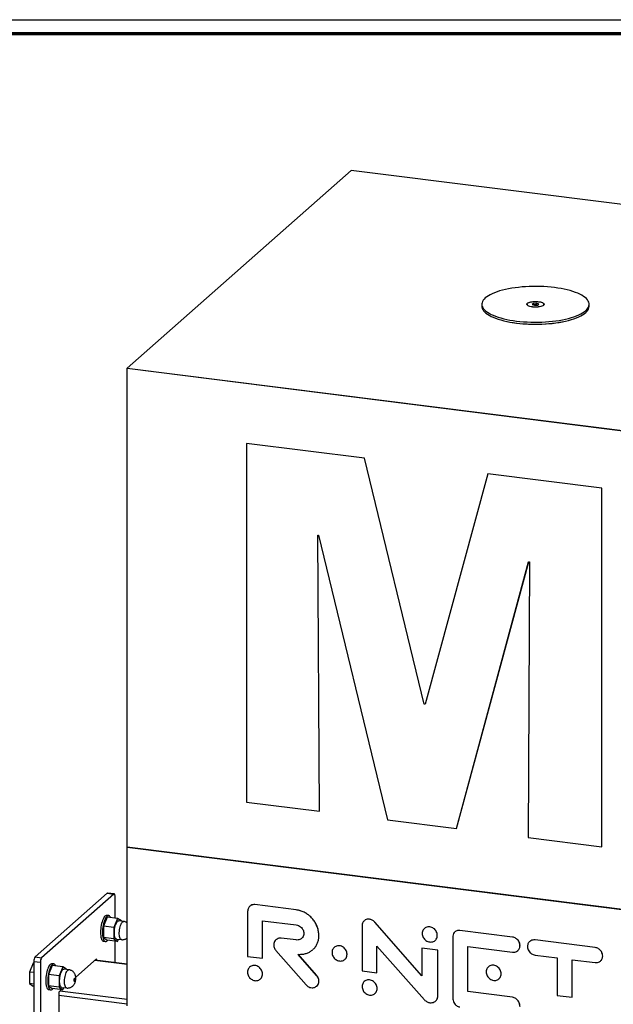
# Paper-space layout 'MA-KB-Kubus Wall Mount' of a CAD drawing. Header units: millimetres. Extents: x 7 to 203, y 7 to 289.
# Tile 6 of 7: x 103 to 159, y 196 to 289. Entities that reach past the tile are written whole.
import ezdxf

# ---------------------------------------------------------------- set-up
doc = ezdxf.new("R2010")
doc.units = ezdxf.units.MM
doc.layers.add('LAYER2', color=7, linetype='Continuous')
doc.layers.add('LOGO', color=7, linetype='Continuous')

psp = doc.layouts.new('MA-KB-Kubus Wall Mount')

# ---------------------------------------------------------------- linework, layer by layer
at = {"color": 7, "linetype": 'Continuous', "lineweight": 25}
for p, q in [((134.17252, 274.75844), (112.95931, 256.05015)), ((190.29738, 267.68737), (134.17252, 274.75844)), ((146.54834, 262.08875), (146.54834, 261.90019)), ((150.82834, 262.08875), (150.82834, 262.07304)), ((151.43333, 262.16818), (151.32447, 262.07217)), ((151.32447, 262.07217), (151.51948, 261.99274)), ((151.43333, 262.0299), (151.43172, 262.02848)), ((151.73721, 262.18476), (151.43333, 262.16818)), ((151.43333, 262.0299), (151.43333, 262.16818)), ((151.73721, 262.04648), (151.43333, 262.0299)), ((151.51948, 261.99274), (151.82336, 262.00932)), ((151.93222, 262.10533), (151.73721, 262.18476)), ((151.73721, 262.04648), (151.73721, 262.18476)), ((151.82497, 262.01074), (151.73721, 262.04648)), ((151.82336, 262.00932), (151.93222, 262.10533)), ((152.42834, 262.07304), (152.42834, 262.08875)), ((156.70834, 261.90019), (156.70834, 262.08875)), ((112.95931, 256.05015), (169.08417, 248.97908)), ((112.95931, 256.05015), (112.95931, 256.04387)), ((112.95931, 256.04387), (169.08417, 248.9728)), ((112.96791, 256.03887), (112.95931, 256.04387)), ((112.96791, 210.72923), (112.96791, 256.03887)), ((112.96791, 256.03887), (169.08029, 248.96938)), ((124.26064, 248.92826), (124.25829, 248.92618)), ((124.25829, 248.92618), (124.25829, 214.99855)), ((135.42542, 247.51925), (124.25829, 248.92618)), ((135.42778, 247.52133), (124.26064, 248.92826)), ((135.42778, 247.52133), (135.42542, 247.51925)), ((141.09526, 224.26559), (135.42542, 247.51925)), ((141.09761, 224.26767), (135.42778, 247.52133)), ((147.11048, 246.04708), (141.17261, 224.25584)), ((147.11284, 246.04915), (147.11048, 246.04708)), ((157.91981, 244.68523), (147.11048, 246.04708)), ((157.92217, 244.68731), (147.11284, 246.04915)), ((157.92217, 244.68731), (157.91981, 244.68523)), ((157.91981, 210.7576), (157.91981, 244.68523)), ((157.92217, 210.75968), (157.92217, 244.68731)), ((131.01964, 240.24488), (131.09601, 240.23526)), ((131.17291, 214.12739), (131.01964, 240.24488)), ((131.17526, 214.12947), (131.02201, 240.24458)), ((131.09601, 240.23526), (137.60944, 213.31647)), ((144.16126, 212.49101), (150.97979, 237.73014)), ((144.16361, 212.49309), (150.98153, 237.72992)), ((151.05657, 237.72046), (150.94174, 211.63675)), ((150.97979, 237.73014), (151.05657, 237.72046)), ((141.09761, 224.26767), (141.09526, 224.26559)), ((141.17261, 224.25584), (141.09526, 224.26559)), ((141.17324, 224.25814), (141.09761, 224.26767)), ((124.25829, 214.99855), (131.17291, 214.12739)), ((131.17526, 214.12947), (131.17291, 214.12739)), ((137.60944, 213.31647), (144.16126, 212.49101)), ((144.16361, 212.49309), (144.16126, 212.49101)), ((150.94174, 211.63675), (157.91981, 210.7576)), ((112.96361, 210.72859), (112.96791, 210.72923)), ((112.96361, 195.70788), (112.96361, 210.72859)), ((169.08029, 203.65974), (112.96791, 210.72923)), ((157.92217, 210.75968), (157.91981, 210.7576)), ((111.08155, 206.36743), (104.24619, 200.33921)), ((111.70516, 206.28886), (104.8698, 200.26064)), ((111.08155, 206.36743), (111.70516, 206.28886)), ((111.74683, 206.30531), (111.12322, 206.38388)), ((111.82301, 204.01704), (111.82301, 206.07853)), ((125.06898, 205.28873), (125.0678, 205.28769)), ((128.98292, 204.79443), (125.0678, 205.28769)), ((128.98409, 204.79547), (125.06898, 205.28873)), ((111.06729, 204.11225), (110.71373, 203.25612)), ((111.22145, 204.24725), (111.03437, 204.27082)), ((112.06506, 203.98655), (111.06729, 204.11225)), ((124.37598, 204.6442), (124.37598, 200.39247)), ((128.98409, 204.79547), (128.98292, 204.79443)), ((111.71151, 203.13041), (110.71373, 203.25612)), ((110.71373, 203.25612), (110.71373, 202.16746)), ((112.06506, 203.98655), (111.71151, 203.13041)), ((111.71151, 203.13041), (111.71151, 202.04175)), ((112.41862, 203.75402), (112.06506, 203.98655)), ((112.6411, 203.69883), (112.1734, 203.75775)), ((112.41862, 203.72686), (112.41862, 203.75402)), ((125.78836, 203.77337), (128.98292, 203.37089)), ((125.78836, 200.21453), (125.78836, 203.77337)), ((125.78953, 200.21557), (125.78953, 203.77322)), ((135.20417, 203.27998), (135.20417, 199.02825)), ((135.90785, 203.90995), (135.90667, 203.90891)), ((136.40272, 203.63722), (136.40155, 203.63619)), ((140.85365, 198.56022), (136.40155, 203.63619)), ((140.85365, 198.56261), (136.40272, 203.63722)), ((111.71151, 202.04175), (110.71373, 202.16746)), ((110.71373, 202.16746), (111.06729, 201.93493)), ((131.11961, 202.36795), (131.11843, 202.36691)), ((142.33088, 202.38328), (142.3297, 202.38224)), ((143.7961, 202.19749), (143.7961, 196.45863)), ((144.46656, 202.84486), (144.46539, 202.84382)), ((149.44765, 202.21612), (144.46539, 202.84382)), ((149.44883, 202.21716), (144.46656, 202.84486)), ((149.44883, 202.21716), (149.44765, 202.21612)), ((110.72604, 201.8235), (110.91312, 201.79993)), ((112.06506, 201.80922), (111.06729, 201.93493)), ((111.71151, 202.04175), (112.06506, 201.80922)), ((111.82301, 199.79993), (111.82301, 201.83972)), ((111.95673, 202.03801), (112.42444, 201.97909)), ((112.06506, 201.80922), (112.14952, 202.01373)), ((127.0572, 201.96387), (127.05602, 201.96283)), ((127.55994, 202.12782), (127.55876, 202.12678)), ((128.98292, 201.94736), (127.55876, 202.12678)), ((128.98409, 201.9484), (127.55994, 202.12782)), ((128.98409, 201.9484), (128.98292, 201.94736)), ((136.61654, 201.37011), (141.10457, 196.29159)), ((136.61654, 198.85031), (136.61654, 201.37011)), ((136.61772, 198.85135), (136.61772, 201.36878)), ((145.20847, 197.05606), (145.20847, 201.32667)), ((145.20847, 201.32667), (149.44765, 200.79258)), ((145.20965, 197.0571), (145.20965, 201.32652)), ((150.16122, 201.41633), (150.16004, 201.41529)), ((151.58394, 201.94816), (151.58276, 201.94712)), ((157.27799, 201.22959), (151.58276, 201.94712)), ((157.27917, 201.23063), (151.58394, 201.94816)), ((157.27917, 201.23063), (157.27799, 201.22959)), ((104.24619, 200.33921), (104.8698, 200.26064)), ((124.37598, 200.39247), (125.78836, 200.21453)), ((127.05602, 200.93839), (129.90295, 197.70541)), ((130.91027, 198.58939), (129.1482, 200.58745)), ((130.91145, 198.59043), (129.14938, 200.58849)), ((133.78878, 200.58947), (133.7876, 200.58843)), ((140.85483, 201.16459), (140.85365, 201.16355)), ((140.85365, 201.16355), (140.85365, 198.56022)), ((142.38372, 200.97078), (140.85365, 201.16355)), ((142.3849, 200.97182), (140.85483, 201.16459)), ((142.3849, 200.97182), (142.38372, 200.97078)), ((142.38372, 196.63657), (142.38372, 200.97078)), ((142.3849, 196.63761), (142.3849, 200.97182)), ((151.58276, 200.52358), (153.6827, 200.25901)), ((157.99053, 200.42935), (157.98935, 200.42831)), ((104.07337, 199.76696), (103.71982, 198.91083)), ((104.12834, 199.76004), (104.07337, 199.76696)), ((104.12834, 199.921), (104.75195, 199.84243)), ((104.12834, 199.921), (104.12834, 181.69336)), ((104.75195, 199.84243), (104.75195, 181.61479)), ((105.88184, 199.53912), (105.52828, 198.68298)), ((106.036, 199.67411), (105.84892, 199.69768)), ((106.87961, 199.41341), (105.88184, 199.53912)), ((106.87961, 199.41341), (106.52606, 198.55727)), ((107.23317, 199.18088), (106.87961, 199.41341)), ((110.06703, 200.16155), (108.09907, 198.42597)), ((112.96361, 199.65623), (109.92774, 200.03871)), ((110.06703, 200.02116), (110.06703, 200.16155)), ((125.78953, 200.21557), (125.78836, 200.21453)), ((153.6827, 200.25901), (153.6827, 196.70017)), ((155.09507, 196.52223), (155.09507, 200.08107)), ((155.09507, 200.08107), (157.27799, 199.80605)), ((155.09625, 196.52327), (155.09625, 200.08092)), ((104.12834, 198.85936), (103.71982, 198.91083)), ((103.71982, 198.91083), (103.71982, 197.82216)), ((106.52606, 198.55727), (105.52828, 198.68298)), ((105.52828, 198.68298), (105.52828, 197.59432)), ((106.52606, 198.55727), (106.52606, 197.46861)), ((107.45565, 199.12569), (106.98795, 199.18462)), ((107.23317, 199.15372), (107.23317, 199.18088)), ((125.78086, 198.72952), (125.77968, 198.72848)), ((130.91145, 198.59043), (130.91027, 198.58939)), ((135.20417, 199.02825), (136.61654, 198.85031)), ((136.61772, 198.85135), (136.61654, 198.85031)), ((148.38162, 198.75095), (148.38044, 198.74991)), ((104.12834, 197.7707), (103.71982, 197.82216)), ((103.71982, 197.82216), (104.07337, 197.58964)), ((104.12834, 197.58271), (104.07337, 197.58964)), ((106.52606, 197.46861), (105.52828, 197.59432)), ((105.52828, 197.59432), (105.88184, 197.36179)), ((130.91145, 197.57722), (130.91027, 197.57618)), ((105.54059, 197.25036), (105.72767, 197.22679)), ((106.87961, 197.23608), (105.88184, 197.36179)), ((106.76608, 197.25039), (106.50793, 197.02271)), ((106.50793, 197.02271), (106.50793, 187.53177)), ((106.52606, 197.46861), (106.87961, 197.23608)), ((106.77128, 197.46488), (107.23899, 197.40595)), ((106.87961, 197.23608), (106.96407, 197.44059)), ((106.97954, 197.43864), (106.95394, 197.41606)), ((136.63617, 197.36188), (136.63499, 197.36084)), ((142.3849, 196.63761), (142.38372, 196.63657)), ((145.20965, 197.0571), (145.20847, 197.05606)), ((149.44765, 196.52197), (145.20847, 197.05606)), ((149.44883, 196.52301), (145.20965, 197.0571)), ((153.6827, 196.70017), (155.09507, 196.52223)), ((149.44883, 196.52301), (149.44765, 196.52197)), ((155.09625, 196.52327), (155.09507, 196.52223))]:
    psp.add_line(p, q, dxfattribs=at)
at = {"color": 8, "linetype": 'Continuous', "lineweight": 25}
for p, q in [((112.96361, 199.63453), (109.90622, 200.01972)), ((112.96361, 195.87556), (106.50793, 196.6889)), ((112.96361, 196.30861), (106.60638, 197.10954))]:
    psp.add_line(p, q, dxfattribs=at)
at = {"color": 7, "linetype": 'Continuous', "lineweight": 25, "flags": 128}
for points in [[(149.83229, 260.50478), (150.16076, 260.46762), (150.49607, 260.43801), (150.83666, 260.41611), (151.18094, 260.402), (151.52731, 260.39575), (151.87415, 260.3974), (152.21984, 260.40693), (152.56278, 260.42431), (152.90135, 260.44945), (153.234, 260.48223), (153.55915, 260.5225), (153.87531, 260.57007), (154.18098, 260.62472), (154.47476, 260.6862), (154.75526, 260.75422), (155.02119, 260.82846), (155.2713, 260.90858), (155.50442, 260.9942), (155.71947, 261.08492), (155.91544, 261.18032), (156.09143, 261.27996), (156.2466, 261.38337), (156.38025, 261.49007), (156.49174, 261.59956), (156.58055, 261.71133), (156.64628, 261.82486), (156.6886, 261.93962), (156.70734, 262.05507), (156.70239, 262.17069), (156.67379, 262.28592), (156.62166, 262.40023), (156.54626, 262.51309), (156.44792, 262.62397), (156.32711, 262.73235), (156.18439, 262.83774), (156.02043, 262.93963), (155.83599, 263.03756), (155.63194, 263.13106), (155.40922, 263.2197), (155.16887, 263.30307), (154.91201, 263.38077), (154.63984, 263.45246), (154.35363, 263.51778), (154.05472, 263.57644), (153.74449, 263.62817), (153.4244, 263.67272), (153.09593, 263.70988), (152.76062, 263.73949), (152.42003, 263.76139), (152.07574, 263.7755), (151.72938, 263.78175), (151.38254, 263.7801), (151.03685, 263.77057), (150.69391, 263.75319), (150.35533, 263.72805), (150.02269, 263.69527), (149.69754, 263.655), (149.38138, 263.60743), (149.0757, 263.55278), (148.78193, 263.4913), (148.50142, 263.42328), (148.2355, 263.34904), (147.98539, 263.26892), (147.75227, 263.1833), (147.53722, 263.09258), (147.34125, 262.99718), (147.16526, 262.89754), (147.01008, 262.79413), (146.87644, 262.68743), (146.76495, 262.57794), (146.67614, 262.46617), (146.61041, 262.35264), (146.56808, 262.23788), (146.54935, 262.12243), (146.55429, 262.00681), (146.5829, 261.89158), (146.63503, 261.77727), (146.71043, 261.66441), (146.80877, 261.55353), (146.92958, 261.44515), (147.0723, 261.33976), (147.23626, 261.23787), (147.42069, 261.13994), (147.62475, 261.04644), (147.84747, 260.9578), (148.08782, 260.87443), (148.34468, 260.79673), (148.61685, 260.72504), (148.90306, 260.65972), (149.20197, 260.60106), (149.5122, 260.54933), (149.83229, 260.50478)], [(146.54834, 261.90019), (146.55429, 261.81825), (146.5829, 261.70302), (146.63503, 261.58871), (146.71043, 261.47585), (146.80877, 261.36497), (146.92958, 261.25659), (147.0723, 261.1512), (147.23626, 261.04931), (147.42069, 260.95138), (147.62475, 260.85788), (147.84747, 260.76924), (148.08782, 260.68587), (148.34468, 260.60816), (148.61685, 260.53648), (148.90306, 260.47116), (149.20197, 260.41249), (149.5122, 260.36077), (149.83229, 260.31622)], [(149.83229, 260.31622), (150.16076, 260.27906), (150.49607, 260.24945), (150.83666, 260.22754), (151.18094, 260.21343), (151.52731, 260.20719), (151.87415, 260.20884), (152.21984, 260.21837), (152.56278, 260.23575), (152.90135, 260.26088), (153.234, 260.29366), (153.55915, 260.33393), (153.87531, 260.38151), (154.18098, 260.43616), (154.47476, 260.49764), (154.75526, 260.56566), (155.02119, 260.6399), (155.2713, 260.72001), (155.50442, 260.80563), (155.71947, 260.89636), (155.91544, 260.99176), (156.09143, 261.0914), (156.2466, 261.19481), (156.38025, 261.3015), (156.49174, 261.41099), (156.58055, 261.52276), (156.64628, 261.63629), (156.6886, 261.75105), (156.70734, 261.86651), (156.70834, 261.90019)], [(151.33961, 261.83411), (151.21466, 261.85404), (151.10161, 261.88072), (151.00371, 261.91338), (150.92379, 261.95109), (150.86413, 261.99276), (150.82646, 262.0372), (150.81185, 262.08311), (150.82074, 262.12919), (150.85286, 262.1741), (150.90728, 262.21656), (150.98246, 262.25534), (151.07621, 262.28933), (151.18585, 262.31755), (151.30821, 262.33919), (151.43979, 262.35362), (151.57679, 262.36043), (151.71527, 262.35943), (151.85125, 262.35064), (151.98082, 262.33431), (152.10025, 262.31092), (152.20611, 262.28114), (152.29534, 262.24583), (152.36539, 262.20599), (152.41423, 262.16279), (152.44046, 262.11745), (152.44333, 262.07129), (152.42275, 262.02563), (152.37932, 261.98178), (152.31429, 261.94102), (152.22952, 261.9045), (152.12746, 261.87328), (152.01104, 261.84827), (151.88361, 261.83017), (151.74884, 261.81951), (151.6106, 261.81659), (151.47287, 261.82151), (151.33961, 261.83411)], [(152.37668, 261.99447), (152.31619, 261.95259), (152.23481, 261.91484), (152.135, 261.88238), (152.01979, 261.85619), (151.89269, 261.83706), (151.75756, 261.82558), (151.6185, 261.8221), (151.47975, 261.82672), (151.3455, 261.83931), (151.21985, 261.85947), (151.10661, 261.8866), (151.00923, 261.91987), (150.93066, 261.95827), (150.87328, 262.00063), (150.83885, 262.04568), (150.82841, 262.09203), (150.84227, 262.13828), (150.88001, 262.18303), (150.9405, 262.22491), (151.02188, 262.26266), (151.12169, 262.29512), (151.2369, 262.32131), (151.364, 262.34044), (151.49913, 262.35192), (151.63819, 262.3554), (151.77694, 262.35078), (151.91119, 262.33819), (152.03684, 262.31803), (152.15007, 262.2909), (152.24746, 262.25763), (152.32603, 262.21923), (152.38341, 262.17687), (152.41784, 262.13182), (152.42828, 262.08547), (152.41442, 262.03922), (152.37668, 261.99447)], [(112.96791, 210.73238), (112.96361, 210.72859), (169.08223, 203.65831)], [(111.12322, 206.38388), (111.10454, 206.38167), (111.08155, 206.36743)], [(111.82301, 206.07853), (111.82075, 206.13784), (111.81404, 206.19088), (111.80315, 206.23561), (111.7885, 206.27031), (111.77064, 206.29364), (111.75026, 206.30472), (111.72815, 206.3031), (111.70516, 206.28886)], [(111.03437, 204.27082), (110.98569, 204.26845), (110.92578, 204.24379), (110.86499, 204.19583), (110.80449, 204.12552), (110.74546, 204.03421), (110.68905, 203.9237), (110.63637, 203.79612), (110.58843, 203.65397), (110.54617, 203.5), (110.51041, 203.33723), (110.48185, 203.1688), (110.46105, 202.99801), (110.4484, 202.82818), (110.44416, 202.6626)], [(111.3992, 204.07044), (111.38096, 204.10797), (111.33575, 204.17665), (111.28531, 204.22288), (111.23063, 204.24578), (111.17278, 204.24488), (111.11287, 204.22022), (111.05207, 204.17226), (110.99157, 204.10195), (110.93254, 204.01064), (110.87614, 203.90013), (110.82345, 203.77255), (110.77551, 203.6304), (110.73325, 203.47643), (110.6975, 203.31366), (110.66894, 203.14523), (110.64813, 202.97444), (110.63548, 202.8046), (110.63124, 202.63903)], [(111.95673, 202.03801), (111.91923, 202.05065), (111.87686, 202.0871), (111.83963, 202.14566), (111.80854, 202.22474), (111.78446, 202.32219), (111.76803, 202.43534), (111.7597, 202.5611), (111.7597, 202.69605), (111.76803, 202.83651), (111.78446, 202.97864), (111.80854, 203.11857), (111.83963, 203.25248), (111.87686, 203.37671), (111.91923, 203.48789), (111.96557, 203.58297), (112.01463, 203.65936), (112.06506, 203.71498), (112.1155, 203.74832), (112.16455, 203.75846), (112.1734, 203.75775)], [(110.44416, 202.6626), (110.4484, 202.50451), (110.46105, 202.35699), (110.48185, 202.2229), (110.51041, 202.10485), (110.54617, 202.00514), (110.58843, 201.92571), (110.63637, 201.86812), (110.68905, 201.83347), (110.72604, 201.8235)], [(110.63124, 202.63903), (110.63548, 202.48094), (110.64813, 202.33342), (110.66894, 202.19933), (110.6975, 202.08128), (110.73325, 201.98157), (110.77551, 201.90214), (110.82345, 201.84455), (110.87614, 201.8099), (110.93254, 201.79887), (110.99157, 201.81168), (111.05207, 201.84808), (111.11287, 201.90736), (111.12917, 201.92713)], [(105.84892, 199.69768), (105.80024, 199.69532), (105.74033, 199.67065), (105.67954, 199.62269), (105.61904, 199.55238), (105.56001, 199.46108), (105.5036, 199.35056), (105.45092, 199.22299), (105.40298, 199.08083), (105.36072, 198.92687), (105.32496, 198.76409), (105.2964, 198.59566), (105.2756, 198.42487), (105.26295, 198.25504), (105.25871, 198.08947)], [(106.21375, 199.4973), (106.19551, 199.53483), (106.1503, 199.60351), (106.09986, 199.64975), (106.04518, 199.67264), (105.98733, 199.67175), (105.92742, 199.64708), (105.86662, 199.59912), (105.80612, 199.52881), (105.74709, 199.43751), (105.69069, 199.32699), (105.638, 199.19941), (105.59006, 199.05726), (105.5478, 198.9033), (105.51205, 198.74052), (105.48349, 198.57209), (105.46268, 198.4013), (105.45003, 198.23147), (105.44579, 198.0659)], [(106.77128, 197.46488), (106.73378, 197.47751), (106.69141, 197.51396), (106.65418, 197.57252), (106.62309, 197.65161), (106.59901, 197.74905), (106.58258, 197.8622), (106.57425, 197.98796), (106.57425, 198.12291), (106.58258, 198.26337), (106.59901, 198.4055), (106.62309, 198.54543), (106.65418, 198.67934), (106.69141, 198.80358), (106.73378, 198.91475), (106.78012, 199.00983), (106.82918, 199.08623), (106.87961, 199.14185), (106.93005, 199.17518), (106.97911, 199.18532), (106.98795, 199.18462)], [(105.25871, 198.08947), (105.26295, 197.93138), (105.2756, 197.78385), (105.2964, 197.64976), (105.32496, 197.53171), (105.36072, 197.432), (105.40298, 197.35258), (105.45092, 197.29498), (105.5036, 197.26033), (105.54059, 197.25036)], [(105.44579, 198.0659), (105.45003, 197.90781), (105.46268, 197.76028), (105.48349, 197.62619), (105.51205, 197.50814), (105.5478, 197.40843), (105.59006, 197.32901), (105.638, 197.27141), (105.69069, 197.23676), (105.74709, 197.22573), (105.80612, 197.23854), (105.86662, 197.27494), (105.92742, 197.33422), (105.94372, 197.354)], [(108.00211, 198.02619), (107.97956, 198.01826), (107.96044, 198.03547), (107.94767, 198.07518), (107.94318, 198.13136), (107.94767, 198.19545), (107.96044, 198.25769), (107.97956, 198.30861), (108.00211, 198.34046), (108.02466, 198.34839), (108.04378, 198.33118), (108.05655, 198.29147), (108.06104, 198.23529), (108.05655, 198.1712), (108.04378, 198.10896), (108.02466, 198.05804), (108.00211, 198.02619)]]:
    psp.add_lwpolyline(points, dxfattribs=at)
at = {"color": 8, "linetype": 'Continuous', "lineweight": 25, "flags": 128}
for points in [[(112.42449, 201.97908), (112.38693, 201.99172), (112.34457, 202.02817), (112.30733, 202.08674), (112.27625, 202.16582), (112.25217, 202.26326), (112.23573, 202.37641), (112.2274, 202.50217), (112.2274, 202.63713), (112.23573, 202.77758), (112.25217, 202.91971), (112.27625, 203.05964), (112.30733, 203.19355), (112.34457, 203.31779), (112.38693, 203.42896), (112.43328, 203.52404), (112.48234, 203.60044), (112.53277, 203.65606), (112.5832, 203.68939), (112.63226, 203.69953), (112.64119, 203.69882)], [(107.23904, 197.40595), (107.20148, 197.41859), (107.15912, 197.45503), (107.12188, 197.5136), (107.0908, 197.59268), (107.06672, 197.69013), (107.05028, 197.80327), (107.04195, 197.92904), (107.04195, 198.06399), (107.05028, 198.20445), (107.06672, 198.34658), (107.0908, 198.4865), (107.12188, 198.62041), (107.15912, 198.74465), (107.20148, 198.85582), (107.24783, 198.95091), (107.29689, 199.0273), (107.34732, 199.08292), (107.39775, 199.11626), (107.44681, 199.12639), (107.45574, 199.12568)]]:
    psp.add_lwpolyline(points, dxfattribs=at)
at = {"color": 7, "linetype": 'Continuous', "lineweight": 25}
for centre, radius, start, end in [((151.23712, 271.38688), 11.16235, 258.237114, 262.916235), ((151.61595, 274.11236), 13.9138, 262.752201, 281.102013), ((104.78333, 199.96213), 0.65628, 144.9309441, 183.5931112), ((105.40694, 199.88356), 0.65628, 144.9309441, 183.5931112)]:
    psp.add_arc(centre, radius, start, end, dxfattribs=at)
for points, knots in [([(124.5708, 205.12109), (124.55752, 205.11062), (124.50443, 205.06877), (124.44409, 204.96161), (124.3862, 204.81252), (124.37943, 204.70088), (124.37598, 204.6442)], [0, 0, 0, 0, 0.0978845, 0.3914103, 0.69096794, 1, 1, 1, 1]), ([(125.0678, 205.28769), (124.99736, 205.28984), (124.85924, 205.29407), (124.69182, 205.23291), (124.61626, 205.16212), (124.58744, 205.13512)], [0, 0, 0, 0, 0.39169134, 0.76794998, 1, 1, 1, 1]), ([(125.06898, 205.28873), (124.99854, 205.29088), (124.86042, 205.29511), (124.693, 205.23395), (124.61744, 205.16316), (124.58862, 205.13616)], [0, 0, 0, 0, 0.39169134, 0.76794998, 1, 1, 1, 1]), ([(131.11843, 202.36691), (131.11173, 202.49856), (131.09852, 202.75826), (130.99308, 203.14229), (130.83243, 203.50332), (130.61689, 203.83523), (130.3558, 204.12911), (130.05565, 204.37933), (129.72299, 204.57855), (129.36164, 204.72725), (129.11032, 204.77183), (128.98292, 204.79443)], [0, 0, 0, 0, 0.115886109, 0.228607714, 0.339453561, 0.449326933, 0.558890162, 0.666771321, 0.775580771, 0.886227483, 1, 1, 1, 1]), ([(131.11961, 202.36795), (131.11291, 202.49959), (131.0997, 202.7593), (130.99426, 203.14333), (130.8336, 203.50436), (130.61807, 203.83627), (130.35698, 204.13015), (130.05683, 204.38037), (129.72417, 204.57958), (129.36282, 204.72829), (129.1115, 204.77287), (128.98409, 204.79547)], [0, 0, 0, 0, 0.115886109, 0.228607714, 0.339453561, 0.449326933, 0.558890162, 0.666771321, 0.775580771, 0.886227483, 1, 1, 1, 1]), ([(112.96361, 203.57225), (112.95481, 203.57909), (112.91557, 203.60957), (112.83513, 203.648), (112.73572, 203.68462), (112.66921, 203.69282), (112.64127, 203.69627)], [0, 0, 0, 0, 0.09566929, 0.42658894, 0.75907584, 1, 1, 1, 1]), ([(128.98292, 203.37089), (129.0542, 203.35585), (129.1942, 203.3263), (129.38396, 203.20871), (129.52732, 203.06267), (129.62417, 202.90206), (129.68355, 202.73856), (129.691, 202.62616), (129.69479, 202.56897)], [0, 0, 0, 0, 0.19162607, 0.37633146, 0.55856001, 0.70233602, 0.84853384, 1, 1, 1, 1]), ([(135.40895, 203.75367), (135.39373, 203.74237), (135.33805, 203.70105), (135.27427, 203.5947), (135.21472, 203.44737), (135.20773, 203.33642), (135.20417, 203.27998)], [0, 0, 0, 0, 0.10896451, 0.39872798, 0.69408392, 1, 1, 1, 1]), ([(135.90667, 203.90891), (135.83601, 203.9113), (135.69743, 203.91598), (135.52971, 203.85919), (135.4533, 203.79155), (135.42503, 203.76652)], [0, 0, 0, 0, 0.395990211, 0.776538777, 1, 1, 1, 1]), ([(135.90785, 203.90995), (135.83719, 203.91234), (135.69861, 203.91702), (135.53089, 203.86023), (135.45448, 203.79258), (135.42621, 203.76756)], [0, 0, 0, 0, 0.395990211, 0.776538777, 1, 1, 1, 1]), ([(136.40155, 203.63619), (136.36368, 203.67508), (136.28809, 203.75272), (136.16015, 203.83315), (136.03158, 203.88688), (135.94887, 203.90147), (135.90667, 203.90891)], [0, 0, 0, 0, 0.27563976, 0.55031823, 0.77056921, 1, 1, 1, 1]), ([(136.40272, 203.63722), (136.36486, 203.67612), (136.28927, 203.75376), (136.16133, 203.83419), (136.03275, 203.88792), (135.95005, 203.90251), (135.90785, 203.90995)], [0, 0, 0, 0, 0.27563976, 0.55031823, 0.77056921, 1, 1, 1, 1]), ([(142.3297, 202.38224), (142.32481, 202.44723), (142.31519, 202.57502), (142.23929, 202.75916), (142.12695, 202.92072), (141.9805, 203.05313), (141.80735, 203.14866), (141.61781, 203.19794), (141.4282, 203.19643), (141.25484, 203.14456), (141.1082, 203.04909), (140.9957, 202.91586), (140.91969, 202.75086), (140.91005, 202.62548), (140.90515, 202.56172)], [0, 0, 0, 0, 0.08560825, 0.16833445, 0.24992045, 0.33150645, 0.41423265, 0.4998409, 0.58555032, 0.66836531, 0.75001853, 0.83164596, 0.91438959, 1, 1, 1, 1]), ([(142.33088, 202.38328), (142.32599, 202.44827), (142.31637, 202.57606), (142.24047, 202.7602), (142.12812, 202.92176), (141.98169, 203.05415), (141.80848, 203.14975), (141.61917, 203.1988), (141.42869, 203.19814), (141.25848, 203.14318), (141.14951, 203.0852), (141.11036, 203.0384), (141.10806, 203.03565)], [0, 0, 0, 0, 0.11336989, 0.22292313, 0.33096641, 0.43900969, 0.54856292, 0.66193282, 0.77543669, 0.88510751, 0.9932398, 1, 1, 1, 1]), ([(129.69479, 202.56897), (129.68868, 202.49798), (129.6767, 202.35867), (129.58217, 202.1804), (129.45363, 202.05388), (129.30527, 201.97657), (129.14992, 201.93744), (129.03921, 201.94402), (128.98292, 201.94736)], [0, 0, 0, 0, 0.19147371, 0.37568752, 0.55776461, 0.70177959, 0.84836453, 1, 1, 1, 1]), ([(130.55184, 201.04306), (130.5916, 201.07653), (130.71099, 201.17704), (130.86551, 201.39271), (131.00934, 201.68228), (131.10131, 202.01077), (131.11264, 202.24646), (131.11843, 202.36691)], [0, 0, 0, 0, 0.10750257, 0.32279972, 0.54103387, 0.76546527, 1, 1, 1, 1]), ([(130.55302, 201.0441), (130.59278, 201.07757), (130.71217, 201.17807), (130.86669, 201.39375), (131.01052, 201.68332), (131.10249, 202.01181), (131.11382, 202.2475), (131.11961, 202.36795)], [0, 0, 0, 0, 0.10750257, 0.32279972, 0.54103387, 0.76546527, 1, 1, 1, 1]), ([(140.90515, 202.56172), (140.91004, 202.49674), (140.91967, 202.36898), (140.99569, 202.18495), (141.10822, 202.02358), (141.25488, 201.89141), (141.42824, 201.79608), (141.61781, 201.74688), (141.80732, 201.74831), (141.98047, 201.8), (142.12693, 201.89526), (142.2393, 202.0283), (142.3152, 202.19318), (142.32481, 202.31849), (142.3297, 202.38224)], [0, 0, 0, 0, 0.08564278, 0.16836409, 0.249953, 0.33158364, 0.41440941, 0.50015926, 0.58580788, 0.66854477, 0.75010811, 0.83165553, 0.91435938, 1, 1, 1, 1]), ([(142.12956, 201.91092), (142.16661, 201.94983), (142.24381, 202.03089), (142.31591, 202.19472), (142.32583, 202.3197), (142.33088, 202.38328)], [0, 0, 0, 0, 0.31202607, 0.65001219, 1, 1, 1, 1]), ([(144.00648, 202.69925), (143.98451, 202.68131), (143.90429, 202.6158), (143.81934, 202.44246), (143.80397, 202.28048), (143.7961, 202.19749)], [0, 0, 0, 0, 0.15532803, 0.56725842, 1, 1, 1, 1]), ([(144.46539, 202.84382), (144.39571, 202.84585), (144.25996, 202.8498), (144.10572, 202.79397), (144.04129, 202.73168), (144.02188, 202.7129)], [0, 0, 0, 0, 0.42415158, 0.82645267, 1, 1, 1, 1]), ([(144.46656, 202.84486), (144.39689, 202.84689), (144.26114, 202.85084), (144.10689, 202.79501), (144.04247, 202.73271), (144.02305, 202.71394)], [0, 0, 0, 0, 0.42415158, 0.82645267, 1, 1, 1, 1]), ([(150.16004, 201.41529), (150.15394, 201.48781), (150.14195, 201.6301), (150.04739, 201.83214), (149.91878, 201.99101), (149.77032, 202.10568), (149.61482, 202.18394), (149.50401, 202.20527), (149.44765, 202.21612)], [0, 0, 0, 0, 0.19136951, 0.37549835, 0.55753524, 0.70156861, 0.84822826, 1, 1, 1, 1]), ([(150.16122, 201.41633), (150.15511, 201.48885), (150.14313, 201.63114), (150.04857, 201.83318), (149.91996, 201.99205), (149.7715, 202.10672), (149.616, 202.18498), (149.50519, 202.20631), (149.44883, 202.21716)], [0, 0, 0, 0, 0.19136951, 0.37549835, 0.55753524, 0.70156861, 0.84822826, 1, 1, 1, 1]), ([(112.42498, 201.98049), (112.45945, 201.97702), (112.53318, 201.96961), (112.64483, 201.9826), (112.7547, 202.01156), (112.85434, 202.0562), (112.92316, 202.09773), (112.95688, 202.12541), (112.96361, 202.13093)], [0, 0, 0, 0, 0.1803042, 0.38558459, 0.58212585, 0.77133781, 0.95440477, 1, 1, 1, 1]), ([(127.05602, 201.96283), (127.0098, 201.91295), (126.91873, 201.81467), (126.85149, 201.61836), (126.84096, 201.42404), (126.87743, 201.24295), (126.94532, 201.08005), (127.01878, 200.98604), (127.05602, 200.93839)], [0, 0, 0, 0, 0.19073754, 0.37579914, 0.55909232, 0.70355587, 0.84972705, 1, 1, 1, 1]), ([(127.55876, 202.12678), (127.50775, 202.12902), (127.40453, 202.13356), (127.22676, 202.08542), (127.12126, 202.00967), (127.05602, 201.96283)], [0, 0, 0, 0, 0.27161807, 0.54955963, 1, 1, 1, 1]), ([(127.55994, 202.12782), (127.50893, 202.13006), (127.40571, 202.1346), (127.22794, 202.08646), (127.12244, 202.01071), (127.0572, 201.96387)], [0, 0, 0, 0, 0.27161807, 0.54955963, 1, 1, 1, 1]), ([(129.4605, 202.07515), (129.45345, 202.06795), (129.41114, 202.02471), (129.30464, 201.97971), (129.15157, 201.93793), (129.04055, 201.94487), (128.98409, 201.9484)], [0, 0, 0, 0, 0.06115184, 0.36688992, 0.67808392, 1, 1, 1, 1]), ([(133.7876, 200.58843), (133.7827, 200.65332), (133.77306, 200.78097), (133.69716, 200.96496), (133.5849, 201.12654), (133.43858, 201.25906), (133.2656, 201.35474), (133.07627, 201.4041), (132.88687, 201.40244), (132.71373, 201.35038), (132.56717, 201.25478), (132.45467, 201.12154), (132.37856, 200.9567), (132.36888, 200.83145), (132.36396, 200.7678)], [0, 0, 0, 0, 0.08551686, 0.16825217, 0.24989666, 0.33153806, 0.4142774, 0.49984328, 0.58545209, 0.66827287, 0.75000121, 0.83171158, 0.91447879, 1, 1, 1, 1]), ([(133.78878, 200.58947), (133.78388, 200.65436), (133.77424, 200.78201), (133.69834, 200.966), (133.58608, 201.12758), (133.43978, 201.26009), (133.26673, 201.35583), (133.07763, 201.40495), (132.88737, 201.40416), (132.71736, 201.349), (132.60855, 201.29098), (132.56944, 201.24424), (132.56719, 201.24156)], [0, 0, 0, 0, 0.11326963, 0.222855, 0.33099556, 0.43913201, 0.54872272, 0.66205728, 0.77544869, 0.88514728, 0.99339889, 1, 1, 1, 1]), ([(149.44765, 200.79258), (149.51902, 200.78965), (149.65915, 200.78391), (149.84907, 200.85369), (149.99252, 200.96364), (150.08941, 201.0999), (150.1488, 201.24849), (150.15625, 201.35904), (150.16004, 201.41529)], [0, 0, 0, 0, 0.19173101, 0.37646589, 0.55867402, 0.70241635, 0.84857504, 1, 1, 1, 1]), ([(149.95935, 200.95146), (149.97218, 200.96075), (150.02585, 200.99964), (150.08906, 201.10269), (150.15038, 201.24907), (150.15757, 201.35992), (150.16122, 201.41633)], [0, 0, 0, 0, 0.09276697, 0.38825782, 0.68871598, 1, 1, 1, 1]), ([(151.07298, 201.78956), (151.06016, 201.78027), (151.00655, 201.74142), (150.94343, 201.63846), (150.88221, 201.49221), (150.87505, 201.38146), (150.8714, 201.32509)], [0, 0, 0, 0, 0.09283355, 0.38821793, 0.68864648, 1, 1, 1, 1]), ([(150.8714, 201.32509), (150.8775, 201.25254), (150.88946, 201.11018), (150.98384, 200.90801), (151.11222, 200.74895), (151.26047, 200.63413), (151.41578, 200.55576), (151.52647, 200.53443), (151.58276, 200.52358)], [0, 0, 0, 0, 0.191505, 0.3757654, 0.55784792, 0.70183317, 0.84837826, 1, 1, 1, 1]), ([(151.58276, 201.94712), (151.51182, 201.94965), (151.37255, 201.95463), (151.20061, 201.89799), (151.12042, 201.82898), (151.08926, 201.80216)], [0, 0, 0, 0, 0.38829101, 0.76234813, 1, 1, 1, 1]), ([(151.58394, 201.94816), (151.513, 201.95069), (151.37373, 201.95567), (151.20179, 201.89903), (151.1216, 201.83002), (151.09044, 201.8032)], [0, 0, 0, 0, 0.38829101, 0.76234813, 1, 1, 1, 1]), ([(157.98935, 200.42831), (157.98326, 200.50084), (157.97131, 200.64314), (157.87701, 200.84526), (157.74866, 201.00427), (157.60042, 201.11906), (157.44506, 201.19741), (157.33432, 201.21874), (157.27799, 201.22959)], [0, 0, 0, 0, 0.19146209, 0.37566769, 0.55770185, 0.70167894, 0.84826624, 1, 1, 1, 1]), ([(157.99053, 200.42935), (157.98444, 200.50188), (157.97249, 200.64418), (157.87819, 200.8463), (157.74984, 201.00531), (157.60159, 201.1201), (157.44624, 201.19845), (157.3355, 201.21978), (157.27917, 201.23063)], [0, 0, 0, 0, 0.19146209, 0.37566769, 0.55770185, 0.70167894, 0.84826624, 1, 1, 1, 1]), ([(129.1482, 200.58745), (129.26908, 200.58565), (129.50722, 200.58211), (129.84751, 200.64686), (130.15728, 200.76347), (130.39001, 200.89213), (130.50219, 200.99725), (130.53647, 201.02938)], [0, 0, 0, 0, 0.234837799, 0.462623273, 0.685039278, 0.903739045, 1, 1, 1, 1]), ([(132.36396, 200.7678), (132.36888, 200.70294), (132.37855, 200.57536), (132.45466, 200.39152), (132.56719, 200.23015), (132.71376, 200.09786), (132.88691, 200.00237), (133.07627, 199.95308), (133.26557, 199.95465), (133.43855, 200.00654), (133.58489, 200.10195), (133.69717, 200.23501), (133.77307, 200.3997), (133.7827, 200.52482), (133.7876, 200.58843)], [0, 0, 0, 0, 0.08552398, 0.16826024, 0.24993723, 0.33165427, 0.41449756, 0.50015692, 0.58577332, 0.66853509, 0.75016507, 0.83177607, 0.91448037, 1, 1, 1, 1]), ([(133.58721, 200.11724), (133.62436, 200.15629), (133.7016, 200.23747), (133.77378, 200.40123), (133.78372, 200.52603), (133.78878, 200.58947)], [0, 0, 0, 0, 0.31297088, 0.65073653, 1, 1, 1, 1]), ([(157.78771, 199.96353), (157.80059, 199.97287), (157.85426, 200.01177), (157.91739, 200.11484), (157.97855, 200.26115), (157.98571, 200.37193), (157.98935, 200.42831)], [0, 0, 0, 0, 0.09322071, 0.38844392, 0.68874634, 1, 1, 1, 1]), ([(157.78889, 199.96457), (157.80177, 199.9739), (157.85544, 200.01281), (157.91857, 200.11588), (157.97973, 200.26219), (157.98689, 200.37297), (157.99053, 200.42935)], [0, 0, 0, 0, 0.09322071, 0.38844392, 0.68874634, 1, 1, 1, 1]), ([(125.77968, 198.72848), (125.77478, 198.79335), (125.76515, 198.92093), (125.68925, 199.10478), (125.57695, 199.26615), (125.43059, 199.39845), (125.25758, 199.49394), (125.06821, 199.5432), (124.87881, 199.54166), (124.70568, 199.48979), (124.55925, 199.39438), (124.44693, 199.2613), (124.37103, 199.09657), (124.3614, 198.97142), (124.3565, 198.90779)], [0, 0, 0, 0, 0.08554037, 0.16825795, 0.24987794, 0.3315169, 0.41429194, 0.49992909, 0.58563973, 0.66845735, 0.75011587, 0.83174177, 0.91445977, 1, 1, 1, 1]), ([(125.78086, 198.72952), (125.77596, 198.79439), (125.76633, 198.92197), (125.69043, 199.10581), (125.57813, 199.26719), (125.43178, 199.39948), (125.25871, 199.49502), (125.06957, 199.54406), (124.8793, 199.54338), (124.70932, 199.48841), (124.60055, 199.4305), (124.56148, 199.38379), (124.55922, 199.38109)], [0, 0, 0, 0, 0.113277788, 0.222817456, 0.330903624, 0.439014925, 0.548630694, 0.662036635, 0.775539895, 0.885212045, 0.993349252, 1, 1, 1, 1]), ([(148.38044, 198.74991), (148.37553, 198.8148), (148.36587, 198.94247), (148.28985, 199.12647), (148.17746, 199.28806), (148.03102, 199.42058), (147.85796, 199.51627), (147.66854, 199.56564), (147.47909, 199.56402), (147.30592, 199.51197), (147.15947, 199.41632), (147.04715, 199.28303), (146.97123, 199.11816), (146.96159, 198.99293), (146.95669, 198.92928)], [0, 0, 0, 0, 0.085512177, 0.16825874, 0.249932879, 0.33161297, 0.414382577, 0.499949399, 0.585626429, 0.668432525, 0.750105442, 0.831758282, 0.914490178, 1, 1, 1, 1]), ([(148.38162, 198.75095), (148.37671, 198.81584), (148.36705, 198.94351), (148.29103, 199.12751), (148.17864, 199.2891), (148.03219, 199.42163), (147.85918, 199.51727), (147.66959, 199.56683), (147.48075, 199.56449), (147.30889, 199.51601), (147.21857, 199.44907), (147.17515, 199.41689)], [0, 0, 0, 0, 0.11476809, 0.22582438, 0.33544135, 0.4450663, 0.55615352, 0.67099495, 0.7859843, 0.89712049, 1, 1, 1, 1]), ([(157.27799, 199.80605), (157.34897, 199.80351), (157.4883, 199.79852), (157.66022, 199.85515), (157.74035, 199.92415), (157.77144, 199.95092)], [0, 0, 0, 0, 0.3885781, 0.76275036, 1, 1, 1, 1]), ([(107.81033, 197.58369), (107.84052, 197.613), (107.89409, 197.66501), (107.95665, 197.75384), (108.00624, 197.84377), (108.04792, 197.9466), (108.0802, 198.0617), (108.10115, 198.18727), (108.10899, 198.32106), (108.10087, 198.45119), (108.07659, 198.57271), (108.03958, 198.68023), (107.98905, 198.77945), (107.92402, 198.87105), (107.84484, 198.95272), (107.7529, 199.02203), (107.6502, 199.07557), (107.55018, 199.11136), (107.48373, 199.11965), (107.45582, 199.12313)], [0, 0, 0, 0, 0.06451347, 0.11446017, 0.16726463, 0.2237416, 0.28647565, 0.35094378, 0.41686221, 0.49022975, 0.55204069, 0.60906837, 0.66574166, 0.72290471, 0.78074193, 0.83916704, 0.89802028, 0.95715224, 1, 1, 1, 1]), ([(124.3565, 198.90779), (124.3614, 198.84281), (124.37102, 198.71503), (124.44691, 198.53089), (124.55923, 198.3693), (124.70566, 198.23685), (124.87879, 198.14128), (125.06821, 198.09199), (125.25759, 198.09356), (125.43062, 198.14553), (125.57698, 198.24109), (125.68927, 198.37438), (125.76516, 198.53938), (125.77478, 198.66474), (125.77968, 198.72848)], [0, 0, 0, 0, 0.08563241, 0.16839801, 0.25002943, 0.33165949, 0.41442514, 0.50007084, 0.58564312, 0.66836623, 0.74997675, 0.83160227, 0.91436745, 1, 1, 1, 1]), ([(125.56366, 198.2426), (125.56662, 198.24451), (125.61786, 198.27743), (125.68833, 198.37819), (125.76689, 198.53969), (125.77615, 198.66553), (125.78086, 198.72952)], [0, 0, 0, 0, 0.01964245, 0.33970146, 0.66422916, 1, 1, 1, 1]), ([(130.91027, 197.57618), (130.9563, 197.62574), (131.04665, 197.72304), (131.11412, 197.91668), (131.12462, 198.10833), (131.08817, 198.28703), (131.02026, 198.4483), (130.94735, 198.54183), (130.91027, 198.58939)], [0, 0, 0, 0, 0.191653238, 0.376238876, 0.558448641, 0.702315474, 0.848611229, 1, 1, 1, 1]), ([(130.91145, 197.57722), (130.95748, 197.62678), (131.04783, 197.72408), (131.1153, 197.91772), (131.1258, 198.10937), (131.08934, 198.28807), (131.02144, 198.44934), (130.94853, 198.54286), (130.91145, 198.59043)], [0, 0, 0, 0, 0.191653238, 0.376238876, 0.558448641, 0.702315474, 0.848611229, 1, 1, 1, 1]), ([(146.95669, 198.92928), (146.96159, 198.86444), (146.97122, 198.73688), (147.04715, 198.55306), (147.15949, 198.39169), (147.30595, 198.25939), (147.47912, 198.1639), (147.66854, 198.11463), (147.85793, 198.11619), (148.03098, 198.16808), (148.17744, 198.26346), (148.28986, 198.39649), (148.36588, 198.56116), (148.37553, 198.6863), (148.38044, 198.74991)], [0, 0, 0, 0, 0.08551258, 0.16821348, 0.24983285, 0.33149441, 0.414323, 0.50005062, 0.58566796, 0.66846003, 0.75012876, 0.83176947, 0.91448506, 1, 1, 1, 1]), ([(148.18001, 198.27902), (148.21712, 198.31797), (148.29435, 198.39905), (148.36659, 198.5627), (148.37655, 198.68751), (148.38162, 198.75095)], [0, 0, 0, 0, 0.31257213, 0.65056668, 1, 1, 1, 1]), ([(107.23953, 197.40735), (107.274, 197.40389), (107.34773, 197.39648), (107.45939, 197.40945), (107.56919, 197.43849), (107.66908, 197.48284), (107.74903, 197.53246), (107.79308, 197.56928), (107.81033, 197.58369)], [0, 0, 0, 0, 0.16817211, 0.35963982, 0.54295645, 0.71943693, 0.8901859, 1, 1, 1, 1]), ([(129.90295, 197.70541), (129.95782, 197.65205), (130.0657, 197.54715), (130.26658, 197.45347), (130.45858, 197.41808), (130.63192, 197.43243), (130.78391, 197.48129), (130.86769, 197.54421), (130.91027, 197.57618)], [0, 0, 0, 0, 0.19131101, 0.37608392, 0.55864285, 0.70266807, 0.84890221, 1, 1, 1, 1]), ([(136.63499, 197.36084), (136.63008, 197.42571), (136.62043, 197.55331), (136.54443, 197.73717), (136.43202, 197.89855), (136.28556, 198.03085), (136.11247, 198.12634), (135.92311, 198.17562), (135.73373, 198.17404), (135.56059, 198.12218), (135.41402, 198.02681), (135.30148, 197.89378), (135.22536, 197.72909), (135.21569, 197.60391), (135.21078, 197.54028)], [0, 0, 0, 0, 0.08552035, 0.16823146, 0.24986078, 0.33151799, 0.41430688, 0.49993708, 0.58556469, 0.66838415, 0.75008352, 0.83174806, 0.91447713, 1, 1, 1, 1]), ([(135.21078, 197.54028), (135.21569, 197.47529), (135.22535, 197.34748), (135.30146, 197.16332), (135.41399, 197.00173), (135.56057, 196.86929), (135.73372, 196.77371), (135.92311, 196.72439), (136.11249, 196.72598), (136.28558, 196.77793), (136.43205, 196.87347), (136.54446, 197.00674), (136.62044, 197.17173), (136.63008, 197.2971), (136.63499, 197.36084)], [0, 0, 0, 0, 0.08561504, 0.16839167, 0.25006167, 0.33173253, 0.41450006, 0.50006283, 0.5856282, 0.66836517, 0.74999393, 0.83162876, 0.91438747, 1, 1, 1, 1]), ([(136.63617, 197.36188), (136.63126, 197.42675), (136.62161, 197.55435), (136.54561, 197.73821), (136.4332, 197.89959), (136.28675, 198.03188), (136.1136, 198.12742), (135.92448, 198.17648), (135.73423, 198.17576), (135.56421, 198.12081), (135.45524, 198.0628), (135.416, 198.01595), (135.41361, 198.01311)], [0, 0, 0, 0, 0.11321758, 0.22271611, 0.33078247, 0.43888578, 0.54848727, 0.66185028, 0.77520985, 0.88485182, 0.99301093, 1, 1, 1, 1]), ([(136.43428, 196.88867), (136.4715, 196.92781), (136.54887, 197.00916), (136.62115, 197.17327), (136.63111, 197.29831), (136.63617, 197.36188)], [0, 0, 0, 0, 0.31301354, 0.6506847, 1, 1, 1, 1]), ([(141.63984, 196.01273), (141.71218, 196.00994), (141.85555, 196.00441), (142.05118, 196.07456), (142.20231, 196.18401), (142.30634, 196.3202), (142.37118, 196.46883), (142.37951, 196.58022), (142.38372, 196.63657)], [0, 0, 0, 0, 0.19027233, 0.37706495, 0.56189786, 0.70643083, 0.85148915, 1, 1, 1, 1]), ([(142.18201, 196.18254), (142.19072, 196.18864), (142.24185, 196.22448), (142.30577, 196.3233), (142.37281, 196.46934), (142.38084, 196.58108), (142.3849, 196.63761)], [0, 0, 0, 0, 0.06343396, 0.37241367, 0.68251645, 1, 1, 1, 1]), ([(141.10457, 196.29159), (141.14499, 196.25184), (141.22782, 196.17038), (141.36945, 196.09119), (141.5083, 196.03615), (141.59618, 196.0205), (141.63984, 196.01273)], [0, 0, 0, 0, 0.26950145, 0.5521786, 0.7775358, 1, 1, 1, 1]), ([(143.7961, 196.45863), (143.80153, 196.38481), (143.81227, 196.23891), (143.89499, 196.02826), (144.01116, 195.85589), (144.15031, 195.72866), (144.30051, 195.64119), (144.40971, 195.61888), (144.46539, 195.60751)], [0, 0, 0, 0, 0.19358279, 0.38264091, 0.5667391, 0.70892677, 0.85159315, 1, 1, 1, 1]), ([(150.16004, 195.6616), (150.15367, 195.73586), (150.14096, 195.8839), (150.04705, 196.09663), (149.92003, 196.27015), (149.77199, 196.39851), (149.61628, 196.48721), (149.50419, 196.51032), (149.44765, 196.52197)], [0, 0, 0, 0, 0.18936567, 0.37744832, 0.56383893, 0.70877991, 0.85312771, 1, 1, 1, 1]), ([(150.16122, 195.66264), (150.15485, 195.7369), (150.14214, 195.88494), (150.04822, 196.09767), (149.92121, 196.27119), (149.77316, 196.39955), (149.61746, 196.48825), (149.50536, 196.51136), (149.44883, 196.52301)], [0, 0, 0, 0, 0.18936567, 0.37744832, 0.56383893, 0.70877991, 0.85312771, 1, 1, 1, 1])]:
    psp.add_open_spline(points, degree=3, knots=knots, dxfattribs=at)
at = {"layer": 'LAYER2', "lineweight": 70}
psp.add_line((8.85193, 287.70219), (201.35193, 287.70219), dxfattribs=at)
at = {"layer": 'LOGO'}
psp.add_line((6.85193, 289.01784), (203.35304, 289.01784), dxfattribs=at)

doc.saveas('drawing.dxf')
